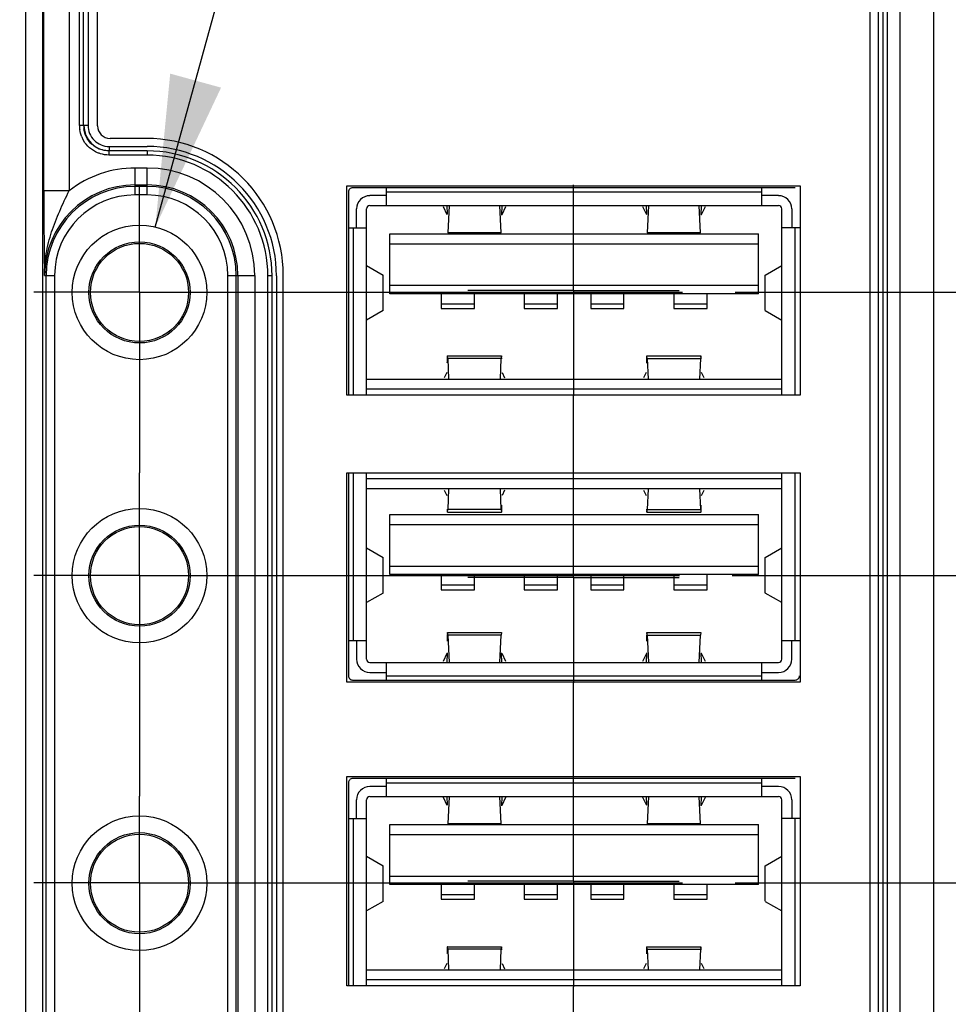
# Model space of a CAD drawing. Header units: inches. Extents: x 0 to 34, y 0 to 22.
# Tile 26 of 71: x 10.2 to 11.3, y 15.3 to 16.5. Entities that reach past the tile are written whole.
import ezdxf

# ---------------------------------------------------------------- set-up
doc = ezdxf.new("R2010")
doc.units = ezdxf.units.IN
doc.header["$LTSCALE"] = 1.87
doc.header["$MEASUREMENT"] = 0
doc.linetypes.add('CENTER', pattern=[0.6, 0.375, -0.075, 0.075, -0.075])
doc.layers.get('0').update_dxf_attribs({"linetype": 'CONTINUOUS'})
for name, color, linetype in [('DEFAULT_1', 7, 'CENTER'), ('DETAIL', 7, 'CONTINUOUS'), ('DIMENSIONS', 7, 'CONTINUOUS')]:
    doc.layers.add(name, color=color, linetype=linetype)
doc.styles.get("Standard").update_dxf_attribs({"font": 'txt', "width": 0.8})
doc.dimstyles.new('DIMSTYLE_1', dxfattribs={"dimtxt": 0.125, "dimasz": 0.18, "dimexe": 0.125, "dimexo": 0.0625, "dimgap": 0.09, "dimtad": 0, "dimtih": 1, "dimtoh": 1, "dimzin": 4, "dimdsep": 46, "dimtxsty": 'STANDARD', "dimblk": '_FILLED', "dimblk1": '_FILLED', "dimblk2": '_FILLED', "dimcen": 0.09, "dimadec": 0, "dimazin": 0, "dimtp": 0.01, "dimtm": 0.01, "dimtfac": 1, "dimtofl": 0, "dimtmove": 0, "dimatfit": 3, "dimldrblk": '_FILLED', "dimfxl": 1, "dimtolj": 1, "dimtzin": 4, "dimarcsym": 0})
doc.dimstyles.get("Standard").update_dxf_attribs({"dimtxt": 0.125, "dimasz": 0.18, "dimexe": 0.125, "dimexo": 0.0625, "dimgap": 0.09, "dimtad": 0, "dimtih": 1, "dimtoh": 1, "dimdec": 3, "dimzin": 4, "dimdsep": 46, "dimtxsty": 'STANDARD', "dimblk": '_FILLED', "dimblk1": '_FILLED', "dimblk2": '_FILLED', "dimcen": 0.09, "dimadec": 0, "dimazin": 0, "dimtol": 1, "dimtp": 0.01, "dimtm": 0.01, "dimtfac": 1, "dimtdec": 3, "dimtofl": 0, "dimtmove": 0, "dimatfit": 3, "dimldrblk": '_FILLED', "dimfxl": 1, "dimtolj": 1, "dimtzin": 4, "dimarcsym": 0})

# ---------------------------------------------------------------- blocks, each defined once
blk = doc.blocks.new('*D26')
at = {"layer": 'DIMENSIONS', "color": 2, "linetype": 'CONTINUOUS'}
blk.add_line((19.0763, 15.455), (19.0763, 14.0749), dxfattribs=at)
at = {"layer": 'DIMENSIONS', "color": 2, "linetype": 'CONTINUOUS', "insert": (19.0138, 14.0124), "char_height": 0.125, "width": 1.325, "attachment_point": 3, "rotation": 90, "line_spacing_factor": 0.9}
blk.add_mtext('13.06{\\Ftxt.shx;\\W1.000000;\\H0.125000; }[331.8]', dxfattribs=at)
blk = doc.blocks.new('_FILLED')
at = {"color": 0, "linetype": 'BYBLOCK'}
blk.add_solid([(0, 0), (-1, 0.1736), (-1, -0.1736)], dxfattribs=at)
blk = doc.blocks.new('*D27')
at = {"layer": 'DIMENSIONS', "color": 2, "linetype": 'CONTINUOUS'}
blk.add_line((20.1763, 15.455), (20.1763, 14.0749), dxfattribs=at)
at = {"layer": 'DIMENSIONS', "color": 2, "linetype": 'CONTINUOUS', "insert": (20.1138, 14.0124), "char_height": 0.125, "width": 1.325, "attachment_point": 3, "rotation": 90, "line_spacing_factor": 0.9}
blk.add_mtext('14.16{\\Ftxt.shx;\\W1.000000;\\H0.125000; }[359.8]', dxfattribs=at)
blk = doc.blocks.new('*D39')
at = {"layer": 'DIMENSIONS', "color": 2, "linetype": 'CONTINUOUS'}
blk.add_line((10.1887, 18.0266), (5.3248, 18.0266), dxfattribs=at)
at = {"layer": 'DIMENSIONS', "color": 2, "linetype": 'CONTINUOUS', "insert": (5.2623, 18.0891), "char_height": 0.125, "width": 1.125, "attachment_point": 3, "line_spacing_factor": 0.9}
blk.add_mtext('3.26{\\Ftxt.shx;\\W1.000000;\\H0.125000; }[82.9]', dxfattribs=at)
blk = doc.blocks.new('*D42')
at = {"layer": 'DIMENSIONS', "color": 2, "linetype": 'CONTINUOUS'}
blk.add_line((11, 16.1936), (22.5948, 16.1936), dxfattribs=at)
at = {"layer": 'DIMENSIONS', "color": 2, "linetype": 'CONTINUOUS', "insert": (22.6573, 16.2561), "char_height": 0.125, "width": 1.125, "attachment_point": 1, "line_spacing_factor": 0.9}
blk.add_mtext('1.43{\\Ftxt.shx;\\W1.000000;\\H0.125000; }[36.4]', dxfattribs=at)
blk = doc.blocks.new('*D43')
at = {"layer": 'DIMENSIONS', "color": 2, "linetype": 'CONTINUOUS'}
blk.add_line((10.9963, 15.8576), (22.5948, 15.8576), dxfattribs=at)
at = {"layer": 'DIMENSIONS', "color": 2, "linetype": 'CONTINUOUS', "insert": (22.6573, 15.9201), "char_height": 0.125, "width": 1.125, "attachment_point": 1, "line_spacing_factor": 0.9}
blk.add_mtext('1.10{\\Ftxt.shx;\\W1.000000;\\H0.125000; }[27.8]', dxfattribs=at)
blk = doc.blocks.new('*D44')
at = {"layer": 'DIMENSIONS', "color": 2, "linetype": 'CONTINUOUS'}
blk.add_line((11, 15.4936), (22.5948, 15.4936), dxfattribs=at)
at = {"layer": 'DIMENSIONS', "color": 2, "linetype": 'CONTINUOUS', "insert": (22.6573, 15.5561), "char_height": 0.125, "width": 1.025, "attachment_point": 1, "line_spacing_factor": 0.9}
blk.add_mtext('.73{\\Ftxt.shx;\\W1.000000;\\H0.125000; }[18.6]', dxfattribs=at)

msp = doc.modelspace()

# ---------------------------------------------------------------- linework, layer by layer
at = {"color": 7, "linetype": 'CONTINUOUS'}
for p, q in [((11.1951, 18.1853), (11.1951, 14.7779)), ((11.2351, 14.8256), (11.2351, 18.1827)), ((10.1594, 14.8786), (10.1594, 18.1146)), ((10.1794, 18.1146), (10.1794, 14.8786)), ((11.1595, 18.1146), (11.1595, 14.8776)), ((11.1699, 14.8796), (11.1699, 18.1147)), ((11.175, 18.1147), (11.175, 14.8796)), ((11.18, 18.1147), (11.18, 14.8796)), ((10.1808, 16.3138), (10.1808, 17.9371)), ((10.2108, 17.8597), (10.2108, 16.3138)), ((10.223, 16.3909), (10.223, 17.7842)), ((10.228, 16.3909), (10.228, 17.7842)), ((10.2332, 17.7845), (10.2332, 16.3911)), ((10.2445, 16.3906), (10.2445, 17.7866)), ((10.228, 16.3909), (10.223, 16.3909)), ((10.2332, 16.3911), (10.2282, 16.3911)), ((10.3025, 16.3756), (10.2595, 16.3756)), ((10.3031, 16.3609), (10.258, 16.3609)), ((10.258, 16.3609), (10.258, 16.3591)), ((10.258, 16.3591), (10.258, 16.3559)), ((10.3031, 16.3559), (10.258, 16.3559)), ((10.2582, 16.3661), (10.3031, 16.3661)), ((10.2582, 16.3661), (10.2582, 16.3611)), ((10.3031, 16.3609), (10.3031, 16.3559)), ((10.2891, 16.3087), (10.2891, 16.3407)), ((10.2891, 16.3407), (10.3033, 16.3407)), ((10.3033, 16.3087), (10.3033, 16.3407)), ((10.1808, 16.3138), (10.2108, 16.3138)), ((10.2891, 16.3207), (10.3033, 16.3207)), ((10.3033, 16.3187), (10.2891, 16.3187)), ((10.54, 16.0716), (10.54, 16.3196)), ((10.54, 16.3196), (11.077, 16.3196)), ((10.5417, 16.3123), (10.5417, 16.0716)), ((10.5417, 16.3123), (10.5417, 16.3123)), ((10.5467, 16.3173), (10.5467, 16.3173)), ((11.0711, 16.3173), (10.5467, 16.3173)), ((10.5867, 16.2964), (10.5867, 16.3173)), ((11.0316, 16.3118), (10.5867, 16.3118)), ((11.0316, 16.2961), (11.0316, 16.3173)), ((11.0711, 16.3173), (11.0711, 16.3173)), ((11.077, 16.3196), (11.077, 16.0716)), ((10.3033, 16.3087), (10.2891, 16.3087)), ((10.5867, 16.3079), (10.5671, 16.3079)), ((11.0513, 16.3079), (11.0316, 16.3079)), ((10.5513, 16.2699), (10.5513, 16.2921)), ((10.5631, 16.0716), (10.5631, 16.2921)), ((10.5671, 16.2961), (11.0513, 16.2961)), ((10.6538, 16.295), (10.6585, 16.2856)), ((10.659, 16.2858), (10.6587, 16.2961)), ((10.6611, 16.2961), (10.6595, 16.2637)), ((10.7226, 16.2637), (10.7211, 16.2961)), ((10.7235, 16.296), (10.7232, 16.2847)), ((10.7237, 16.2856), (10.7284, 16.295)), ((10.89, 16.295), (10.8947, 16.2856)), ((10.8952, 16.2858), (10.8949, 16.2961)), ((10.8973, 16.2961), (10.8957, 16.2637)), ((10.9589, 16.2637), (10.9573, 16.2961)), ((10.9597, 16.296), (10.9594, 16.2847)), ((10.9599, 16.2856), (10.9646, 16.295)), ((11.0552, 16.0716), (11.0552, 16.2921)), ((11.0671, 16.2921), (11.0671, 16.2699)), ((10.5417, 16.2699), (10.5631, 16.2699)), ((10.5474, 16.2699), (10.5474, 16.0716)), ((10.5907, 16.1917), (10.5907, 16.2626)), ((10.5907, 16.2626), (11.0277, 16.2626)), ((10.7226, 16.2637), (10.6595, 16.2637)), ((10.9589, 16.2637), (10.8957, 16.2637)), ((11.0277, 16.1917), (11.0277, 16.2626)), ((11.0761, 16.2699), (11.0556, 16.2699)), ((11.071, 16.0716), (11.071, 16.2699)), ((10.5907, 16.2508), (11.0277, 16.2508)), ((10.5631, 16.2252), (10.5828, 16.2138)), ((11.0355, 16.2138), (11.0552, 16.2252)), ((10.1816, 16.2132), (10.1936, 16.2132)), ((10.1836, 15.1372), (10.1836, 16.2132)), ((10.1936, 16.2132), (10.1936, 15.1372)), ((10.3987, 15.1372), (10.3987, 16.2132)), ((10.3987, 16.2132), (10.4307, 16.2132)), ((10.4087, 15.1372), (10.4087, 16.2132)), ((10.4107, 16.2132), (10.4107, 15.1372)), ((10.4307, 16.2132), (10.4307, 15.1372)), ((10.4463, 15.1378), (10.4463, 16.2127)), ((10.4513, 16.2127), (10.4463, 16.2127)), ((10.4513, 15.1378), (10.4513, 16.2127)), ((10.4565, 16.2127), (10.4565, 15.1378)), ((10.4645, 15.1366), (10.4645, 16.2136)), ((10.5828, 16.1717), (10.5828, 16.2138)), ((11.0354, 16.1718), (11.0354, 16.2137)), ((10.5907, 16.2016), (11.0277, 16.2016)), ((11.0277, 16.1917), (10.5907, 16.1917)), ((10.6517, 16.1917), (10.6517, 16.1742)), ((10.6911, 16.1742), (10.6911, 16.1917)), ((10.7501, 16.1917), (10.7501, 16.1742)), ((10.7895, 16.1742), (10.7895, 16.1917)), ((10.8289, 16.1917), (10.8289, 16.1742)), ((10.8682, 16.1742), (10.8682, 16.1917)), ((10.9273, 16.1917), (10.9273, 16.1742)), ((10.9667, 16.1742), (10.9667, 16.1917)), ((10.5828, 16.1717), (10.5631, 16.1603)), ((10.6517, 16.1797), (10.6911, 16.1797)), ((10.6517, 16.1742), (10.6911, 16.1742)), ((10.7501, 16.1797), (10.7895, 16.1797)), ((10.7501, 16.1742), (10.7895, 16.1742)), ((10.8289, 16.1797), (10.8682, 16.1797)), ((10.8289, 16.1742), (10.8682, 16.1742)), ((10.9273, 16.1797), (10.9667, 16.1797)), ((10.9273, 16.1742), (10.9667, 16.1742)), ((11.0355, 16.1717), (11.0552, 16.1603)), ((10.659, 16.1179), (10.7232, 16.1179)), ((10.6593, 16.115), (10.659, 16.1179)), ((10.6593, 16.115), (10.6604, 16.0904)), ((10.7228, 16.115), (10.6593, 16.115)), ((10.7217, 16.0904), (10.7228, 16.115)), ((10.7232, 16.1179), (10.7228, 16.115)), ((10.7235, 16.1144), (10.7232, 16.1178)), ((10.8952, 16.1179), (10.9594, 16.1179)), ((10.8955, 16.115), (10.8952, 16.1179)), ((10.8955, 16.115), (10.8967, 16.0904)), ((10.8955, 16.115), (10.9591, 16.115)), ((10.9579, 16.0904), (10.9591, 16.115)), ((10.9594, 16.1179), (10.9591, 16.115)), ((10.9597, 16.1144), (10.9594, 16.1178)), ((10.5631, 16.0904), (11.0552, 16.0904)), ((10.6583, 16.0982), (10.6553, 16.0918)), ((10.7238, 16.0982), (10.7268, 16.0918)), ((10.8945, 16.0982), (10.8915, 16.0918)), ((10.963, 16.0918), (10.96, 16.0982)), ((11.0552, 16.0786), (10.5631, 16.0786)), ((11.077, 16.0716), (10.54, 16.0716)), ((10.54, 15.7316), (10.54, 15.9796)), ((10.54, 15.9796), (11.077, 15.9796)), ((10.5417, 15.9796), (10.5417, 15.7389)), ((10.5474, 15.9796), (10.5474, 15.7809)), ((10.5631, 15.7587), (10.5631, 15.9796)), ((11.0552, 15.9723), (10.5631, 15.9723)), ((11.0552, 15.7587), (11.0552, 15.9796)), ((11.071, 15.7809), (11.071, 15.9796)), ((11.077, 15.9796), (11.077, 15.7316)), ((11.0552, 15.9604), (10.5631, 15.9604)), ((10.6604, 15.9604), (10.6593, 15.9358)), ((10.7228, 15.9358), (10.7217, 15.9604)), ((10.8967, 15.9604), (10.8955, 15.9358)), ((10.9591, 15.9358), (10.9579, 15.9604)), ((10.6553, 15.959), (10.6583, 15.9526)), ((10.7268, 15.959), (10.7238, 15.9526)), ((10.8915, 15.959), (10.8945, 15.9526)), ((10.96, 15.9526), (10.963, 15.959)), ((10.6587, 15.9364), (10.6589, 15.933)), ((10.8949, 15.9364), (10.8951, 15.933)), ((10.5907, 15.8591), (10.5907, 15.9299)), ((10.5907, 15.9299), (11.0277, 15.9299)), ((10.659, 15.9329), (10.6593, 15.9358)), ((10.659, 15.9329), (10.7232, 15.9329)), ((10.7228, 15.9358), (10.6593, 15.9358)), ((10.7228, 15.9358), (10.7232, 15.9329)), ((10.8952, 15.9329), (10.8955, 15.9358)), ((10.8952, 15.9329), (10.9594, 15.9329)), ((10.8955, 15.9358), (10.9591, 15.9358)), ((10.9591, 15.9358), (10.9594, 15.9329)), ((11.0277, 15.8591), (11.0277, 15.9299)), ((10.5907, 15.9181), (11.0277, 15.9181)), ((10.5631, 15.8906), (10.5828, 15.8791)), ((11.0355, 15.8791), (11.0552, 15.8906)), ((10.5828, 15.837), (10.5828, 15.8791)), ((11.0354, 15.8371), (11.0354, 15.879)), ((10.5907, 15.8689), (11.0277, 15.8689)), ((11.0277, 15.8591), (10.5907, 15.8591)), ((10.6517, 15.8591), (10.6517, 15.8409)), ((10.6911, 15.8409), (10.6911, 15.8591)), ((10.7501, 15.8591), (10.7501, 15.8409)), ((10.7895, 15.8409), (10.7895, 15.8591)), ((10.8289, 15.8591), (10.8289, 15.8409)), ((10.8682, 15.8409), (10.8682, 15.8591)), ((10.9273, 15.8591), (10.9273, 15.8409)), ((10.9667, 15.8409), (10.9667, 15.8591)), ((10.6517, 15.8467), (10.6911, 15.8467)), ((10.7501, 15.8467), (10.7895, 15.8467)), ((10.8289, 15.8467), (10.8682, 15.8467)), ((10.9273, 15.8467), (10.9667, 15.8467)), ((10.5828, 15.837), (10.5631, 15.8256)), ((10.6517, 15.8409), (10.6911, 15.8409)), ((10.7501, 15.8409), (10.7895, 15.8409)), ((10.8289, 15.8409), (10.8682, 15.8409)), ((10.9273, 15.8409), (10.9667, 15.8409)), ((11.0552, 15.8256), (11.0355, 15.837)), ((10.6592, 15.7902), (10.723, 15.7902)), ((10.6595, 15.7872), (10.6592, 15.7902)), ((10.6595, 15.7872), (10.6611, 15.7547)), ((10.7226, 15.7872), (10.6595, 15.7872)), ((10.7211, 15.7547), (10.7226, 15.7872)), ((10.723, 15.7902), (10.7226, 15.7872)), ((10.8954, 15.7902), (10.9592, 15.7902)), ((10.8957, 15.7872), (10.8954, 15.7902)), ((10.8957, 15.7872), (10.8973, 15.7547)), ((10.8957, 15.7872), (10.9589, 15.7872)), ((10.9573, 15.7547), (10.9589, 15.7872)), ((10.9592, 15.7902), (10.9589, 15.7872)), ((10.5417, 15.7809), (10.5628, 15.7809)), ((10.5513, 15.7809), (10.5513, 15.7587)), ((11.0552, 15.7809), (11.0761, 15.7809)), ((11.0671, 15.7587), (11.0671, 15.7809)), ((10.6585, 15.7652), (10.6538, 15.7558)), ((10.6587, 15.7548), (10.659, 15.7661)), ((10.7235, 15.7544), (10.7232, 15.7661)), ((10.7284, 15.7558), (10.7237, 15.7652)), ((10.8947, 15.7652), (10.89, 15.7558)), ((10.8949, 15.7548), (10.8952, 15.7661)), ((10.9646, 15.7558), (10.9599, 15.7652)), ((10.5671, 15.7547), (11.0513, 15.7547)), ((10.5867, 15.7339), (10.5867, 15.7547)), ((11.0316, 15.7339), (11.0316, 15.7544)), ((10.5417, 15.7389), (10.5417, 15.7389)), ((10.5671, 15.7429), (10.5867, 15.7429)), ((10.5867, 15.739), (11.0316, 15.739)), ((11.0316, 15.7429), (11.0513, 15.7429)), ((11.077, 15.7316), (10.54, 15.7316)), ((10.5467, 15.7339), (10.5467, 15.7339)), ((10.5467, 15.7339), (11.0711, 15.7339)), ((11.0711, 15.7339), (11.0711, 15.7339)), ((10.54, 15.3716), (10.54, 15.6196)), ((10.54, 15.6196), (11.077, 15.6196)), ((10.5417, 15.6123), (10.5417, 15.3716)), ((10.5417, 15.6123), (10.5417, 15.6123)), ((10.5467, 15.6173), (10.5467, 15.6173)), ((11.0711, 15.6173), (10.5467, 15.6173)), ((10.5867, 15.5964), (10.5867, 15.6173)), ((11.0316, 15.6118), (10.5867, 15.6118)), ((11.0316, 15.5961), (11.0316, 15.6173)), ((11.0711, 15.6173), (11.0711, 15.6173)), ((11.077, 15.6196), (11.077, 15.3716)), ((10.5867, 15.6079), (10.5671, 15.6079)), ((11.0513, 15.6079), (11.0316, 15.6079)), ((10.5513, 15.5699), (10.5513, 15.5921)), ((10.5631, 15.3716), (10.5631, 15.5921)), ((10.5671, 15.5961), (11.0513, 15.5961)), ((10.6538, 15.595), (10.6585, 15.5856)), ((10.659, 15.5858), (10.6587, 15.5961)), ((10.6611, 15.5961), (10.6595, 15.5637)), ((10.7226, 15.5637), (10.7211, 15.5961)), ((10.7235, 15.596), (10.7232, 15.5847)), ((10.7237, 15.5856), (10.7284, 15.595)), ((10.89, 15.595), (10.8947, 15.5856)), ((10.8952, 15.5858), (10.8949, 15.5961)), ((10.8973, 15.5961), (10.8957, 15.5637)), ((10.9589, 15.5637), (10.9573, 15.5961)), ((10.9597, 15.596), (10.9594, 15.5847)), ((10.9599, 15.5856), (10.9646, 15.595)), ((11.0552, 15.3716), (11.0552, 15.5921)), ((11.0671, 15.5921), (11.0671, 15.5699)), ((10.5417, 15.5699), (10.5631, 15.5699)), ((10.5474, 15.5699), (10.5474, 15.3716)), ((10.5907, 15.4917), (10.5907, 15.5626)), ((10.5907, 15.5626), (11.0277, 15.5626)), ((10.7226, 15.5637), (10.6595, 15.5637)), ((10.9589, 15.5637), (10.8957, 15.5637)), ((11.0277, 15.4917), (11.0277, 15.5626)), ((11.0761, 15.5699), (11.0556, 15.5699)), ((11.071, 15.3716), (11.071, 15.5699)), ((10.5907, 15.5508), (11.0277, 15.5508)), ((10.5631, 15.5252), (10.5828, 15.5138)), ((11.0355, 15.5138), (11.0552, 15.5252)), ((10.5828, 15.4717), (10.5828, 15.5138)), ((11.0354, 15.4718), (11.0354, 15.5137)), ((10.5907, 15.5016), (11.0277, 15.5016)), ((11.0277, 15.4917), (10.5907, 15.4917)), ((10.6517, 15.4917), (10.6517, 15.4742)), ((10.6911, 15.4742), (10.6911, 15.4917)), ((10.7501, 15.4917), (10.7501, 15.4742)), ((10.7895, 15.4742), (10.7895, 15.4917)), ((10.8289, 15.4917), (10.8289, 15.4742)), ((10.8682, 15.4742), (10.8682, 15.4917)), ((10.9273, 15.4917), (10.9273, 15.4742)), ((10.9667, 15.4742), (10.9667, 15.4917)), ((10.5828, 15.4717), (10.5631, 15.4603)), ((10.6517, 15.4797), (10.6911, 15.4797)), ((10.6517, 15.4742), (10.6911, 15.4742)), ((10.7501, 15.4797), (10.7895, 15.4797)), ((10.7501, 15.4742), (10.7895, 15.4742)), ((10.8289, 15.4797), (10.8682, 15.4797)), ((10.8289, 15.4742), (10.8682, 15.4742)), ((10.9273, 15.4797), (10.9667, 15.4797)), ((10.9273, 15.4742), (10.9667, 15.4742)), ((11.0355, 15.4717), (11.0552, 15.4603)), ((10.659, 15.4179), (10.7232, 15.4179)), ((10.6593, 15.415), (10.659, 15.4179)), ((10.6593, 15.415), (10.6604, 15.3904)), ((10.7228, 15.415), (10.6593, 15.415)), ((10.7217, 15.3904), (10.7228, 15.415)), ((10.7232, 15.4179), (10.7228, 15.415)), ((10.7235, 15.4144), (10.7232, 15.4178)), ((10.8952, 15.4179), (10.9594, 15.4179)), ((10.8955, 15.415), (10.8952, 15.4179)), ((10.8955, 15.415), (10.8967, 15.3904)), ((10.8955, 15.415), (10.9591, 15.415)), ((10.9579, 15.3904), (10.9591, 15.415)), ((10.9594, 15.4179), (10.9591, 15.415)), ((10.9597, 15.4144), (10.9594, 15.4178)), ((10.5631, 15.3904), (11.0552, 15.3904)), ((10.6583, 15.3982), (10.6553, 15.3918)), ((10.7238, 15.3982), (10.7268, 15.3918)), ((10.8945, 15.3982), (10.8915, 15.3918)), ((10.963, 15.3918), (10.96, 15.3982)), ((11.0552, 15.3786), (10.5631, 15.3786)), ((11.077, 15.3716), (10.54, 15.3716))]:
    msp.add_line(p, q, dxfattribs=at)
for centre, radius in [((10.2942, 16.1932), 0.0797), ((10.2942, 16.1932), 0.0599), ((10.2942, 16.1932), 0.0581), ((10.2942, 15.8576), 0.0797), ((10.2942, 15.8576), 0.0599), ((10.2942, 15.8576), 0.0581), ((10.2942, 15.4932), 0.0797), ((10.2942, 15.4932), 0.0599), ((10.2942, 15.4932), 0.0581)]:
    msp.add_circle(centre, radius, dxfattribs=at)
for centre, radius, start, end in [((10.2616, 16.3915), 0.0386, 180.7802, 187.7724), ((10.2571, 16.3909), 0.0291, 180.0308, 187.757), ((10.2582, 16.3909), 0.0298, 180.0501, 269.9747), ((10.2582, 16.3911), 0.025, 179.9828, 270.0062), ((10.2595, 16.3906), 0.015, 180, 270), ((10.2571, 16.3904), 0.0339, 202.2939, 209.9886), ((10.3025, 16.2136), 0.162, 0, 90), ((10.3031, 16.2127), 0.1534, 360, 90), ((10.3031, 16.2127), 0.1482, 0, 90), ((10.3031, 16.2127), 0.1432, 360, 90), ((10.2891, 16.2132), 0.1274, 90, 127.9111), ((10.3033, 16.2132), 0.1274, 0, 90), ((10.2891, 16.2132), 0.1074, 90, 180), ((10.2891, 16.2132), 0.1055, 90, 180), ((10.3033, 16.2132), 0.1074, 0, 90), ((10.3033, 16.2132), 0.1055, 0, 90), ((10.2891, 16.2132), 0.0955, 90, 180), ((10.3033, 16.2132), 0.0955, 0, 90), ((10.5671, 16.2921), 0.0157, 90, 180), ((11.0513, 16.2921), 0.0157, 0, 90), ((10.5671, 16.2921), 0.00394, 90, 180), ((11.0513, 16.2921), 0.00394, 0, 90), ((10.5671, 15.7587), 0.0157, 180, 270), ((10.5671, 15.7587), 0.00394, 180, 270), ((11.0513, 15.7587), 0.0157, 270, 360), ((11.0513, 15.7587), 0.00394, 270, 360), ((10.5671, 15.5921), 0.0157, 90, 180), ((11.0513, 15.5921), 0.0157, 0, 90), ((10.5671, 15.5921), 0.00394, 90, 180), ((11.0513, 15.5921), 0.00394, 0, 90)]:
    msp.add_arc(centre, radius, start, end, dxfattribs=at)
msp.add_ellipse((10.9599, 15.7691), major_axis=(0, 0.0157), ratio=0.034921, start_param=-4.520473, end_param=-3.556093, dxfattribs=at)
msp.add_open_spline([(10.2257, 16.3775), (10.2246, 16.3803), (10.2238, 16.3833), (10.2234, 16.3862)], degree=3, dxfattribs=at)
for points, knots in [([(10.243, 16.365), (10.2411, 16.3661), (10.2373, 16.3688), (10.2314, 16.3758), (10.2289, 16.3825), (10.2283, 16.387)], [0, 0, 0, 0, 0.25058, 0.50098, 1, 1, 1, 1]), ([(10.2446, 16.3586), (10.2411, 16.36), (10.2345, 16.3641), (10.2296, 16.3701), (10.2277, 16.3734)], [0, 0, 0, 0, 0.499873, 1, 1, 1, 1]), ([(10.258, 16.3609), (10.2554, 16.3609), (10.2502, 16.3616), (10.2453, 16.3637), (10.243, 16.365)], [0, 0, 0, 0, 0.499826, 1, 1, 1, 1]), ([(10.258, 16.3559), (10.2546, 16.356), (10.25, 16.3566), (10.2457, 16.3582), (10.2446, 16.3586)], [0, 0, 0, 0, 0.749268, 1, 1, 1, 1]), ([(10.1808, 16.3138), (10.1808, 16.2951), (10.181, 16.2616), (10.1814, 16.2281), (10.1816, 16.2132)], [0, 0, 0, 0, 0.556675, 1, 1, 1, 1]), ([(10.1816, 16.2132), (10.1816, 16.222), (10.1827, 16.2351), (10.1863, 16.2522), (10.1912, 16.2691), (10.1994, 16.2897), (10.207, 16.3057), (10.2108, 16.3138)], [0, 0, 0, 0, 0.248214, 0.372211, 0.49646, 0.746822, 1, 1, 1, 1]), ([(10.5467, 16.3173), (10.5454, 16.3173), (10.5429, 16.3161), (10.5417, 16.3136), (10.5417, 16.3123)], [0, 0, 0, 0, 0.499971, 1, 1, 1, 1]), ([(10.659, 16.1179), (10.659, 16.1179), (10.6589, 16.1179), (10.6589, 16.1178), (10.6589, 16.1176), (10.6588, 16.1172), (10.6588, 16.1165), (10.6587, 16.1156), (10.6587, 16.1143), (10.6586, 16.1129), (10.6586, 16.1113), (10.6585, 16.1101), (10.6585, 16.1095)], [0, 0, 0, 0, 0.006089, 0.019826, 0.041844, 0.072141, 0.157167, 0.273671, 0.419248, 0.591187, 0.786371, 1, 1, 1, 1]), ([(10.8952, 16.1179), (10.8952, 16.1179), (10.8952, 16.1179), (10.8951, 16.1178), (10.8951, 16.1176), (10.895, 16.1172), (10.895, 16.1165), (10.8949, 16.1156), (10.8949, 16.1143), (10.8948, 16.1129), (10.8948, 16.1113), (10.8948, 16.1101), (10.8948, 16.1095)], [0, 0, 0, 0, 0.006089, 0.019826, 0.041844, 0.072141, 0.157167, 0.273671, 0.419248, 0.591187, 0.786371, 1, 1, 1, 1]), ([(10.7232, 15.9329), (10.7232, 15.9329), (10.7232, 15.9329), (10.7232, 15.9331), (10.7233, 15.9332), (10.7233, 15.9336), (10.7234, 15.9343), (10.7234, 15.9353), (10.7235, 15.9365), (10.7235, 15.9379), (10.7236, 15.9396), (10.7236, 15.9407), (10.7236, 15.9413)], [0, 0, 0, 0, 0.006089, 0.019826, 0.041844, 0.072141, 0.157166, 0.273671, 0.419248, 0.591187, 0.78637, 1, 1, 1, 1]), ([(10.9594, 15.9329), (10.9594, 15.9329), (10.9594, 15.9329), (10.9595, 15.9331), (10.9595, 15.9332), (10.9595, 15.9336), (10.9596, 15.9343), (10.9597, 15.9353), (10.9597, 15.9365), (10.9598, 15.9379), (10.9598, 15.9396), (10.9598, 15.9407), (10.9598, 15.9413)], [0, 0, 0, 0, 0.006089, 0.019826, 0.041844, 0.072141, 0.157166, 0.273671, 0.419248, 0.591187, 0.78637, 1, 1, 1, 1]), ([(10.6592, 15.7902), (10.6592, 15.7902), (10.6591, 15.7901), (10.6591, 15.79), (10.659, 15.7897), (10.659, 15.7893), (10.6589, 15.7884), (10.6589, 15.7872), (10.6588, 15.7857), (10.6587, 15.784), (10.6587, 15.782), (10.6587, 15.7806), (10.6587, 15.7799)], [0, 0, 0, 0, 0.006005, 0.019886, 0.04219, 0.07288, 0.158905, 0.276498, 0.422882, 0.594941, 0.789111, 1, 1, 1, 1]), ([(10.8954, 15.7902), (10.8954, 15.7902), (10.8953, 15.7901), (10.8953, 15.79), (10.8953, 15.7897), (10.8952, 15.7893), (10.8951, 15.7884), (10.8951, 15.7872), (10.895, 15.7857), (10.895, 15.784), (10.8949, 15.782), (10.8949, 15.7806), (10.8949, 15.7799)], [0, 0, 0, 0, 0.006005, 0.019886, 0.04219, 0.07288, 0.158905, 0.276498, 0.422882, 0.594941, 0.789111, 1, 1, 1, 1]), ([(10.5417, 15.7389), (10.5417, 15.7376), (10.5429, 15.7351), (10.5454, 15.7339), (10.5467, 15.7339)], [0, 0, 0, 0, 0.499971, 1, 1, 1, 1]), ([(11.0711, 15.7339), (11.0723, 15.7339), (11.0749, 15.7351), (11.0761, 15.7376), (11.0761, 15.7389)], [0, 0, 0, 0, 0.499971, 1, 1, 1, 1]), ([(10.5467, 15.6173), (10.5454, 15.6173), (10.5429, 15.6161), (10.5417, 15.6136), (10.5417, 15.6123)], [0, 0, 0, 0, 0.499971, 1, 1, 1, 1]), ([(10.659, 15.4179), (10.659, 15.4179), (10.6589, 15.4179), (10.6589, 15.4178), (10.6589, 15.4176), (10.6588, 15.4172), (10.6588, 15.4165), (10.6587, 15.4156), (10.6587, 15.4143), (10.6586, 15.4129), (10.6586, 15.4113), (10.6585, 15.4101), (10.6585, 15.4095)], [0, 0, 0, 0, 0.006089, 0.019826, 0.041844, 0.072142, 0.157167, 0.273671, 0.419247, 0.591186, 0.78637, 1, 1, 1, 1]), ([(10.8952, 15.4179), (10.8952, 15.4179), (10.8952, 15.4179), (10.8951, 15.4178), (10.8951, 15.4176), (10.895, 15.4172), (10.895, 15.4165), (10.8949, 15.4156), (10.8949, 15.4143), (10.8948, 15.4129), (10.8948, 15.4113), (10.8948, 15.4101), (10.8948, 15.4095)], [0, 0, 0, 0, 0.006089, 0.019826, 0.041844, 0.072142, 0.157167, 0.273671, 0.419247, 0.591186, 0.78637, 1, 1, 1, 1])]:
    msp.add_open_spline(points, degree=3, knots=knots, dxfattribs=at)
at = {"layer": 'DEFAULT_1', "color": 7, "linetype": 'CENTER'}
for p, q in [((10.2943, 16.1936), (10.2943, 16.3187)), ((10.8083, 16.1956), (10.8083, 16.3207)), ((10.2943, 16.1936), (10.1692, 16.1936)), ((10.2943, 16.1936), (10.2943, 15.9794)), ((10.2943, 16.1936), (10.9375, 16.1936)), ((10.8083, 16.1956), (10.6832, 16.1956)), ((10.8083, 16.1956), (10.8083, 16.0705)), ((10.8083, 16.1956), (10.9334, 16.1956)), ((10.8083, 15.8556), (10.8083, 16.0705)), ((10.2943, 15.8576), (10.2943, 15.9794)), ((10.2943, 15.8576), (10.1692, 15.8576)), ((10.2943, 15.8576), (10.2943, 15.5964)), ((10.2943, 15.8576), (10.9338, 15.8576)), ((10.8083, 15.8556), (10.6832, 15.8556)), ((10.8083, 15.8556), (10.8083, 15.7305)), ((10.8083, 15.8556), (10.9334, 15.8556)), ((10.8083, 15.4956), (10.8083, 15.7305)), ((10.2943, 15.4936), (10.2943, 15.5964)), ((10.2943, 15.4936), (10.1692, 15.4936)), ((10.2943, 15.4936), (10.2943, 15.2781)), ((10.2943, 15.4936), (10.9375, 15.4936)), ((10.8083, 15.4956), (10.6832, 15.4956)), ((10.8083, 15.4956), (10.8083, 15.3705)), ((10.8083, 15.4956), (10.9334, 15.4956)), ((10.8083, 15.1556), (10.8083, 15.3705))]:
    msp.add_line(p, q, dxfattribs=at)

# ---------------------------------------------------------------- dimensions: what is measured, and where the dimension line sits
at = {"layer": 'DIMENSIONS', "color": 2, "linetype": 'CONTINUOUS'}
for feature_location, offset, dtype, origin, picture, middle in [((10.1887, 18.0266), (-4.8639, 0), 0, (10.2512, 14.7624), '*D39', (4.6998, 18.0266)), ((11, 16.1936), (11.5949, 0), 0, (10.9375, 14.7624), '*D42', (23.2198, 16.1936)), ((10.9963, 15.8576), (11.5985, 0), 0, (10.9338, 14.7624), '*D43', (23.2198, 15.8576)), ((11, 15.4936), (11.5949, 0), 0, (10.9375, 14.7624), '*D44', (23.1698, 15.4936)), ((19.0763, 15.455), (0, -1.3802), 1, (6.0123, 15.5175), '*D26', (19.0763, 13.3499)), ((20.1763, 15.455), (0, -1.3802), 1, (6.0123, 15.5175), '*D27', (20.1763, 13.3499))]:
    dim = msp.add_ordinate_dim(feature_location=feature_location, offset=offset, dtype=dtype, origin=origin, dimstyle='DIMSTYLE_1', override={"dimtad": 1, "dimtih": 0, "dimtoh": 0}, dxfattribs=at)
    dim.commit()
    dim.dimension.update_dxf_attribs({"geometry": picture, "text_midpoint": middle})

# ---------------------------------------------------------------- leaders
at = {"layer": 'DETAIL', "color": 2, "linetype": 'CONTINUOUS'}
msp.add_leader([(10.3129, 16.2706), (11.0593, 18.9808), (11.2393, 18.9808)], dimstyle='STANDARD', override={"dimtad": 0}, dxfattribs=at)

doc.saveas('drawing.dxf')
